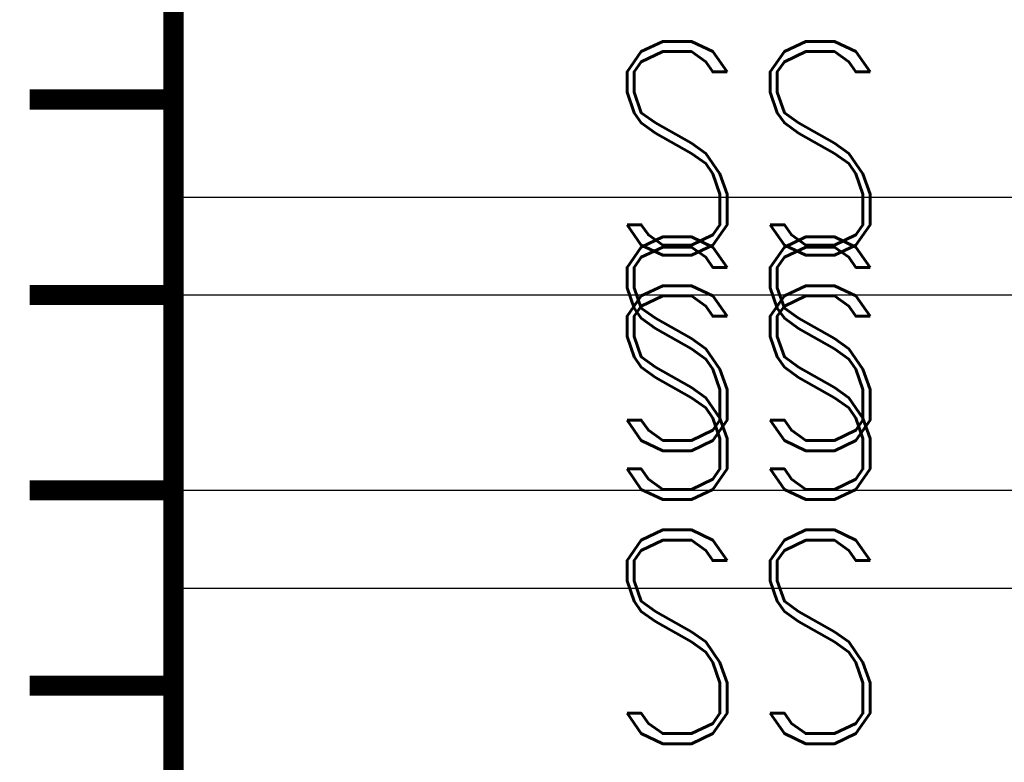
# Model space of a CAD drawing. Extents: x -2 to 113, y -136 to 16.
# Tile 88 of 256: x 59.29 to 64.33, y -107.03 to -103.23. Entities that reach past the tile are written whole.
import ezdxf
from ezdxf.enums import TextEntityAlignment as Align

# ---------------------------------------------------------------- set-up
doc = ezdxf.new("R2010")
doc.units = 0
doc.header["$MEASUREMENT"] = 0
doc.linetypes.add('SOLID', pattern=[0])
doc.layers.get('0').update_dxf_attribs({"linetype": 'SOLID'})
for name, color, linetype in [('1', 7, 'SOLID'), ('10', 7, 'SOLID'), ('11', 7, 'SOLID'), ('12', 7, 'SOLID'), ('13', 7, 'SOLID'), ('14', 7, 'SOLID'), ('15', 7, 'SOLID'), ('16', 7, 'SOLID'), ('17', 7, 'SOLID'), ('18', 7, 'SOLID'), ('19', 7, 'SOLID'), ('2', 7, 'SOLID'), ('20', 7, 'SOLID'), ('21', 7, 'SOLID'), ('22', 7, 'SOLID'), ('23', 7, 'SOLID'), ('24', 7, 'SOLID'), ('25', 7, 'SOLID'), ('26', 7, 'SOLID'), ('27', 7, 'SOLID'), ('28', 7, 'SOLID'), ('29', 7, 'SOLID'), ('3', 7, 'SOLID'), ('30', 7, 'SOLID'), ('31', 7, 'SOLID'), ('32', 7, 'SOLID'), ('33', 7, 'SOLID'), ('34', 7, 'SOLID'), ('35', 7, 'SOLID'), ('36', 7, 'SOLID'), ('37', 7, 'SOLID'), ('38', 7, 'SOLID'), ('39', 7, 'SOLID'), ('4', 7, 'SOLID'), ('40', 7, 'SOLID'), ('41', 7, 'SOLID'), ('42', 7, 'SOLID'), ('43', 7, 'SOLID'), ('44', 7, 'SOLID'), ('45', 7, 'SOLID'), ('46', 7, 'SOLID'), ('47', 7, 'SOLID'), ('48', 7, 'SOLID'), ('49', 7, 'SOLID'), ('5', 7, 'SOLID'), ('50', 7, 'SOLID'), ('51', 7, 'SOLID'), ('52', 7, 'SOLID'), ('53', 7, 'SOLID'), ('54', 7, 'SOLID'), ('55', 7, 'SOLID'), ('56', 7, 'SOLID'), ('57', 7, 'SOLID'), ('58', 7, 'SOLID'), ('59', 7, 'SOLID'), ('6', 7, 'SOLID'), ('60', 7, 'SOLID'), ('61', 7, 'SOLID'), ('62', 7, 'SOLID'), ('63', 7, 'SOLID'), ('64', 7, 'SOLID'), ('65', 7, 'SOLID'), ('66', 7, 'SOLID'), ('67', 7, 'SOLID'), ('68', 7, 'SOLID'), ('7', 7, 'SOLID'), ('8', 7, 'SOLID'), ('9', 7, 'SOLID')]:
    doc.layers.add(name, color=color, linetype=linetype)
doc.styles.add('ROMAND', font='romand', dxfattribs={"height": 1})

msp = doc.modelspace()

# ---------------------------------------------------------------- linework, layer by layer
at = {"color": 7, "linetype": 'SOLID', "const_width": 0.1029}
for points in [[(60.0766, -13.1385), (60.0766, -125.6385)], [(60.0766, -103.6385), (59.3413, -103.6385)], [(60.0766, -104.6385), (59.3413, -104.6385)], [(60.0766, -105.6385), (59.3413, -105.6385)], [(60.0766, -106.6385), (59.3413, -106.6385)]]:
    msp.add_lwpolyline(points, dxfattribs=at)
at = {"layer": '1', "color": 7, "linetype": 'SOLID', "const_width": 0.1029}
for points in [[(60.0766, -13.1385), (60.0766, -125.6385)], [(60.0766, -103.6385), (59.3413, -103.6385)], [(60.0766, -104.6385), (59.3413, -104.6385)], [(60.0766, -105.6385), (59.3413, -105.6385)], [(60.0766, -106.6385), (59.3413, -106.6385)]]:
    msp.add_lwpolyline(points, dxfattribs=at)
at = {"layer": '10', "color": 7, "linetype": 'SOLID', "const_width": 0.1029}
for points in [[(60.0766, -13.1385), (60.0766, -125.6385)], [(60.0766, -103.6385), (59.3413, -103.6385)], [(60.0766, -104.6385), (59.3413, -104.6385)], [(60.0766, -105.6385), (59.3413, -105.6385)], [(60.0766, -106.6385), (59.3413, -106.6385)]]:
    msp.add_lwpolyline(points, dxfattribs=at)
at = {"layer": '10', "color": 7, "linetype": 'SOLID'}
msp.add_lwpolyline([(60.0766, -105.6385), (82.1354, -105.6385)], dxfattribs=at)
at = {"layer": '11', "color": 7, "linetype": 'SOLID', "const_width": 0.1029}
for points in [[(60.0766, -13.1385), (60.0766, -125.6385)], [(60.0766, -103.6385), (59.3413, -103.6385)], [(60.0766, -104.6385), (59.3413, -104.6385)], [(60.0766, -105.6385), (59.3413, -105.6385)], [(60.0766, -106.6385), (59.3413, -106.6385)]]:
    msp.add_lwpolyline(points, dxfattribs=at)
at = {"layer": '12', "color": 7, "linetype": 'SOLID', "const_width": 0.1029}
for points in [[(60.0766, -13.1385), (60.0766, -125.6385)], [(60.0766, -103.6385), (59.3413, -103.6385)], [(60.0766, -104.6385), (59.3413, -104.6385)], [(60.0766, -105.6385), (59.3413, -105.6385)], [(60.0766, -106.6385), (59.3413, -106.6385)]]:
    msp.add_lwpolyline(points, dxfattribs=at)
at = {"layer": '12', "color": 7, "linetype": 'SOLID'}
for points in [[(60.0766, -104.1385), (82.1354, -104.1385)], [(60.0766, -105.6385), (82.1354, -105.6385)]]:
    msp.add_lwpolyline(points, dxfattribs=at)
at = {"layer": '13', "color": 7, "linetype": 'SOLID', "const_width": 0.1029}
for points in [[(60.0766, -13.1385), (60.0766, -125.6385)], [(60.0766, -103.6385), (59.3413, -103.6385)], [(60.0766, -104.6385), (59.3413, -104.6385)], [(60.0766, -105.6385), (59.3413, -105.6385)], [(60.0766, -106.6385), (59.3413, -106.6385)]]:
    msp.add_lwpolyline(points, dxfattribs=at)
at = {"layer": '14', "color": 7, "linetype": 'SOLID', "const_width": 0.1029}
for points in [[(60.0766, -13.1385), (60.0766, -125.6385)], [(60.0766, -103.6385), (59.3413, -103.6385)], [(60.0766, -104.6385), (59.3413, -104.6385)], [(60.0766, -105.6385), (59.3413, -105.6385)], [(60.0766, -106.6385), (59.3413, -106.6385)]]:
    msp.add_lwpolyline(points, dxfattribs=at)
at = {"layer": '14', "color": 7, "linetype": 'SOLID'}
for points in [[(60.0766, -104.1385), (82.1354, -104.1385)], [(60.0766, -105.6385), (82.1354, -105.6385)]]:
    msp.add_lwpolyline(points, dxfattribs=at)
at = {"layer": '15', "color": 7, "linetype": 'SOLID', "const_width": 0.1029}
for points in [[(60.0766, -13.1385), (60.0766, -125.6385)], [(60.0766, -103.6385), (59.3413, -103.6385)], [(60.0766, -104.6385), (59.3413, -104.6385)], [(60.0766, -105.6385), (59.3413, -105.6385)], [(60.0766, -106.6385), (59.3413, -106.6385)]]:
    msp.add_lwpolyline(points, dxfattribs=at)
at = {"layer": '16', "color": 7, "linetype": 'SOLID', "const_width": 0.1029}
for points in [[(60.0766, -13.1385), (60.0766, -125.6385)], [(60.0766, -103.6385), (59.3413, -103.6385)], [(60.0766, -104.6385), (59.3413, -104.6385)], [(60.0766, -105.6385), (59.3413, -105.6385)], [(60.0766, -106.6385), (59.3413, -106.6385)]]:
    msp.add_lwpolyline(points, dxfattribs=at)
at = {"layer": '16', "color": 7, "linetype": 'SOLID'}
for points in [[(60.0766, -104.1385), (82.1354, -104.1385)], [(60.0766, -106.1385), (82.1354, -106.1385)]]:
    msp.add_lwpolyline(points, dxfattribs=at)
at = {"layer": '17', "color": 7, "linetype": 'SOLID', "const_width": 0.1029}
for points in [[(60.0766, -13.1385), (60.0766, -125.6385)], [(60.0766, -103.6385), (59.3413, -103.6385)], [(60.0766, -104.6385), (59.3413, -104.6385)], [(60.0766, -105.6385), (59.3413, -105.6385)], [(60.0766, -106.6385), (59.3413, -106.6385)]]:
    msp.add_lwpolyline(points, dxfattribs=at)
at = {"layer": '18', "color": 7, "linetype": 'SOLID', "const_width": 0.1029}
for points in [[(60.0766, -13.1385), (60.0766, -125.6385)], [(60.0766, -103.6385), (59.3413, -103.6385)], [(60.0766, -104.6385), (59.3413, -104.6385)], [(60.0766, -105.6385), (59.3413, -105.6385)], [(60.0766, -106.6385), (59.3413, -106.6385)]]:
    msp.add_lwpolyline(points, dxfattribs=at)
at = {"layer": '18', "color": 7, "linetype": 'SOLID'}
msp.add_lwpolyline([(60.0766, -105.6385), (82.1354, -105.6385)], dxfattribs=at)
at = {"layer": '19', "color": 7, "linetype": 'SOLID', "const_width": 0.1029}
for points in [[(60.0766, -13.1385), (60.0766, -125.6385)], [(60.0766, -103.6385), (59.3413, -103.6385)], [(60.0766, -104.6385), (59.3413, -104.6385)], [(60.0766, -105.6385), (59.3413, -105.6385)], [(60.0766, -106.6385), (59.3413, -106.6385)]]:
    msp.add_lwpolyline(points, dxfattribs=at)
at = {"layer": '2', "color": 7, "linetype": 'SOLID', "const_width": 0.1029}
for points in [[(60.0766, -13.1385), (60.0766, -125.6385)], [(60.0766, -103.6385), (59.3413, -103.6385)], [(60.0766, -104.6385), (59.3413, -104.6385)], [(60.0766, -105.6385), (59.3413, -105.6385)], [(60.0766, -106.6385), (59.3413, -106.6385)]]:
    msp.add_lwpolyline(points, dxfattribs=at)
at = {"layer": '2', "color": 7, "linetype": 'SOLID'}
for points in [[(60.0766, -104.1385), (82.1354, -104.1385)], [(60.0766, -105.6385), (82.1354, -105.6385)]]:
    msp.add_lwpolyline(points, dxfattribs=at)
at = {"layer": '20', "color": 7, "linetype": 'SOLID', "const_width": 0.1029}
for points in [[(60.0766, -13.1385), (60.0766, -125.6385)], [(60.0766, -103.6385), (59.3413, -103.6385)], [(60.0766, -104.6385), (59.3413, -104.6385)], [(60.0766, -105.6385), (59.3413, -105.6385)], [(60.0766, -106.6385), (59.3413, -106.6385)]]:
    msp.add_lwpolyline(points, dxfattribs=at)
at = {"layer": '20', "color": 7, "linetype": 'SOLID'}
for points in [[(60.0766, -104.1385), (82.1354, -104.1385)], [(60.0766, -105.6385), (82.1354, -105.6385)]]:
    msp.add_lwpolyline(points, dxfattribs=at)
at = {"layer": '21', "color": 7, "linetype": 'SOLID', "const_width": 0.1029}
for points in [[(60.0766, -13.1385), (60.0766, -125.6385)], [(60.0766, -103.6385), (59.3413, -103.6385)], [(60.0766, -104.6385), (59.3413, -104.6385)], [(60.0766, -105.6385), (59.3413, -105.6385)], [(60.0766, -106.6385), (59.3413, -106.6385)]]:
    msp.add_lwpolyline(points, dxfattribs=at)
at = {"layer": '22', "color": 7, "linetype": 'SOLID', "const_width": 0.1029}
for points in [[(60.0766, -13.1385), (60.0766, -125.6385)], [(60.0766, -103.6385), (59.3413, -103.6385)], [(60.0766, -104.6385), (59.3413, -104.6385)], [(60.0766, -105.6385), (59.3413, -105.6385)], [(60.0766, -106.6385), (59.3413, -106.6385)]]:
    msp.add_lwpolyline(points, dxfattribs=at)
at = {"layer": '22', "color": 7, "linetype": 'SOLID'}
msp.add_lwpolyline([(60.0766, -105.6385), (82.1354, -105.6385)], dxfattribs=at)
at = {"layer": '23', "color": 7, "linetype": 'SOLID', "const_width": 0.1029}
for points in [[(60.0766, -13.1385), (60.0766, -125.6385)], [(60.0766, -103.6385), (59.3413, -103.6385)], [(60.0766, -104.6385), (59.3413, -104.6385)], [(60.0766, -105.6385), (59.3413, -105.6385)], [(60.0766, -106.6385), (59.3413, -106.6385)]]:
    msp.add_lwpolyline(points, dxfattribs=at)
at = {"layer": '24', "color": 7, "linetype": 'SOLID', "const_width": 0.1029}
for points in [[(60.0766, -13.1385), (60.0766, -125.6385)], [(60.0766, -103.6385), (59.3413, -103.6385)], [(60.0766, -104.6385), (59.3413, -104.6385)], [(60.0766, -105.6385), (59.3413, -105.6385)], [(60.0766, -106.6385), (59.3413, -106.6385)]]:
    msp.add_lwpolyline(points, dxfattribs=at)
at = {"layer": '24', "color": 7, "linetype": 'SOLID'}
msp.add_lwpolyline([(60.0766, -105.6385), (82.1354, -105.6385)], dxfattribs=at)
at = {"layer": '25', "color": 7, "linetype": 'SOLID', "const_width": 0.1029}
for points in [[(60.0766, -13.1385), (60.0766, -125.6385)], [(60.0766, -103.6385), (59.3413, -103.6385)], [(60.0766, -104.6385), (59.3413, -104.6385)], [(60.0766, -105.6385), (59.3413, -105.6385)], [(60.0766, -106.6385), (59.3413, -106.6385)]]:
    msp.add_lwpolyline(points, dxfattribs=at)
at = {"layer": '26', "color": 7, "linetype": 'SOLID', "const_width": 0.1029}
for points in [[(60.0766, -13.1385), (60.0766, -125.6385)], [(60.0766, -103.6385), (59.3413, -103.6385)], [(60.0766, -104.6385), (59.3413, -104.6385)], [(60.0766, -105.6385), (59.3413, -105.6385)], [(60.0766, -106.6385), (59.3413, -106.6385)]]:
    msp.add_lwpolyline(points, dxfattribs=at)
at = {"layer": '27', "color": 7, "linetype": 'SOLID', "const_width": 0.1029}
for points in [[(60.0766, -13.1385), (60.0766, -125.6385)], [(60.0766, -103.6385), (59.3413, -103.6385)], [(60.0766, -104.6385), (59.3413, -104.6385)], [(60.0766, -105.6385), (59.3413, -105.6385)], [(60.0766, -106.6385), (59.3413, -106.6385)]]:
    msp.add_lwpolyline(points, dxfattribs=at)
at = {"layer": '27', "color": 7, "linetype": 'SOLID'}
msp.add_lwpolyline([(60.0766, -104.6385), (82.1354, -104.6385)], dxfattribs=at)
at = {"layer": '28', "color": 7, "linetype": 'SOLID', "const_width": 0.1029}
for points in [[(60.0766, -13.1385), (60.0766, -125.6385)], [(60.0766, -103.6385), (59.3413, -103.6385)], [(60.0766, -104.6385), (59.3413, -104.6385)], [(60.0766, -105.6385), (59.3413, -105.6385)], [(60.0766, -106.6385), (59.3413, -106.6385)]]:
    msp.add_lwpolyline(points, dxfattribs=at)
at = {"layer": '29', "color": 7, "linetype": 'SOLID', "const_width": 0.1029}
for points in [[(60.0766, -13.1385), (60.0766, -125.6385)], [(60.0766, -103.6385), (59.3413, -103.6385)], [(60.0766, -104.6385), (59.3413, -104.6385)], [(60.0766, -105.6385), (59.3413, -105.6385)], [(60.0766, -106.6385), (59.3413, -106.6385)]]:
    msp.add_lwpolyline(points, dxfattribs=at)
at = {"layer": '3', "color": 7, "linetype": 'SOLID', "const_width": 0.1029}
for points in [[(60.0766, -13.1385), (60.0766, -125.6385)], [(60.0766, -103.6385), (59.3413, -103.6385)], [(60.0766, -104.6385), (59.3413, -104.6385)], [(60.0766, -105.6385), (59.3413, -105.6385)], [(60.0766, -106.6385), (59.3413, -106.6385)]]:
    msp.add_lwpolyline(points, dxfattribs=at)
at = {"layer": '30', "color": 7, "linetype": 'SOLID', "const_width": 0.1029}
for points in [[(60.0766, -13.1385), (60.0766, -125.6385)], [(60.0766, -103.6385), (59.3413, -103.6385)], [(60.0766, -104.6385), (59.3413, -104.6385)], [(60.0766, -105.6385), (59.3413, -105.6385)], [(60.0766, -106.6385), (59.3413, -106.6385)]]:
    msp.add_lwpolyline(points, dxfattribs=at)
at = {"layer": '30', "color": 7, "linetype": 'SOLID'}
msp.add_lwpolyline([(60.0766, -105.6385), (82.1354, -105.6385)], dxfattribs=at)
at = {"layer": '31', "color": 7, "linetype": 'SOLID', "const_width": 0.1029}
for points in [[(60.0766, -13.1385), (60.0766, -125.6385)], [(60.0766, -103.6385), (59.3413, -103.6385)], [(60.0766, -104.6385), (59.3413, -104.6385)], [(60.0766, -105.6385), (59.3413, -105.6385)], [(60.0766, -106.6385), (59.3413, -106.6385)]]:
    msp.add_lwpolyline(points, dxfattribs=at)
at = {"layer": '32', "color": 7, "linetype": 'SOLID', "const_width": 0.1029}
for points in [[(60.0766, -13.1385), (60.0766, -125.6385)], [(60.0766, -103.6385), (59.3413, -103.6385)], [(60.0766, -104.6385), (59.3413, -104.6385)], [(60.0766, -105.6385), (59.3413, -105.6385)], [(60.0766, -106.6385), (59.3413, -106.6385)]]:
    msp.add_lwpolyline(points, dxfattribs=at)
at = {"layer": '33', "color": 7, "linetype": 'SOLID', "const_width": 0.1029}
for points in [[(60.0766, -13.1385), (60.0766, -125.6385)], [(60.0766, -103.6385), (59.3413, -103.6385)], [(60.0766, -104.6385), (59.3413, -104.6385)], [(60.0766, -105.6385), (59.3413, -105.6385)], [(60.0766, -106.6385), (59.3413, -106.6385)]]:
    msp.add_lwpolyline(points, dxfattribs=at)
at = {"layer": '34', "color": 7, "linetype": 'SOLID', "const_width": 0.1029}
for points in [[(60.0766, -13.1385), (60.0766, -125.6385)], [(60.0766, -103.6385), (59.3413, -103.6385)], [(60.0766, -104.6385), (59.3413, -104.6385)], [(60.0766, -105.6385), (59.3413, -105.6385)], [(60.0766, -106.6385), (59.3413, -106.6385)]]:
    msp.add_lwpolyline(points, dxfattribs=at)
at = {"layer": '35', "color": 7, "linetype": 'SOLID', "const_width": 0.1029}
for points in [[(60.0766, -13.1385), (60.0766, -125.6385)], [(60.0766, -103.6385), (59.3413, -103.6385)], [(60.0766, -104.6385), (59.3413, -104.6385)], [(60.0766, -105.6385), (59.3413, -105.6385)], [(60.0766, -106.6385), (59.3413, -106.6385)]]:
    msp.add_lwpolyline(points, dxfattribs=at)
at = {"layer": '36', "color": 7, "linetype": 'SOLID', "const_width": 0.1029}
for points in [[(60.0766, -13.1385), (60.0766, -125.6385)], [(60.0766, -103.6385), (59.3413, -103.6385)], [(60.0766, -104.6385), (59.3413, -104.6385)], [(60.0766, -105.6385), (59.3413, -105.6385)], [(60.0766, -106.6385), (59.3413, -106.6385)]]:
    msp.add_lwpolyline(points, dxfattribs=at)
at = {"layer": '37', "color": 7, "linetype": 'SOLID', "const_width": 0.1029}
for points in [[(60.0766, -13.1385), (60.0766, -125.6385)], [(60.0766, -103.6385), (59.3413, -103.6385)], [(60.0766, -104.6385), (59.3413, -104.6385)], [(60.0766, -105.6385), (59.3413, -105.6385)], [(60.0766, -106.6385), (59.3413, -106.6385)]]:
    msp.add_lwpolyline(points, dxfattribs=at)
at = {"layer": '38', "color": 7, "linetype": 'SOLID', "const_width": 0.1029}
for points in [[(60.0766, -13.1385), (60.0766, -125.6385)], [(60.0766, -103.6385), (59.3413, -103.6385)], [(60.0766, -104.6385), (59.3413, -104.6385)], [(60.0766, -105.6385), (59.3413, -105.6385)], [(60.0766, -106.6385), (59.3413, -106.6385)]]:
    msp.add_lwpolyline(points, dxfattribs=at)
at = {"layer": '39', "color": 7, "linetype": 'SOLID', "const_width": 0.1029}
for points in [[(60.0766, -13.1385), (60.0766, -125.6385)], [(60.0766, -103.6385), (59.3413, -103.6385)], [(60.0766, -104.6385), (59.3413, -104.6385)], [(60.0766, -105.6385), (59.3413, -105.6385)], [(60.0766, -106.6385), (59.3413, -106.6385)]]:
    msp.add_lwpolyline(points, dxfattribs=at)
at = {"layer": '39', "color": 7, "linetype": 'SOLID'}
msp.add_lwpolyline([(60.0766, -105.6385), (82.1354, -105.6385)], dxfattribs=at)
at = {"layer": '4', "color": 7, "linetype": 'SOLID', "const_width": 0.1029}
for points in [[(60.0766, -13.1385), (60.0766, -125.6385)], [(60.0766, -103.6385), (59.3413, -103.6385)], [(60.0766, -104.6385), (59.3413, -104.6385)], [(60.0766, -105.6385), (59.3413, -105.6385)], [(60.0766, -106.6385), (59.3413, -106.6385)]]:
    msp.add_lwpolyline(points, dxfattribs=at)
at = {"layer": '4', "color": 7, "linetype": 'SOLID'}
for points in [[(60.0766, -104.1385), (82.1354, -104.1385)], [(60.0766, -105.6385), (82.1354, -105.6385)]]:
    msp.add_lwpolyline(points, dxfattribs=at)
at = {"layer": '40', "color": 7, "linetype": 'SOLID', "const_width": 0.1029}
for points in [[(60.0766, -13.1385), (60.0766, -125.6385)], [(60.0766, -103.6385), (59.3413, -103.6385)], [(60.0766, -104.6385), (59.3413, -104.6385)], [(60.0766, -105.6385), (59.3413, -105.6385)], [(60.0766, -106.6385), (59.3413, -106.6385)]]:
    msp.add_lwpolyline(points, dxfattribs=at)
at = {"layer": '41', "color": 7, "linetype": 'SOLID', "const_width": 0.1029}
for points in [[(60.0766, -13.1385), (60.0766, -125.6385)], [(60.0766, -103.6385), (59.3413, -103.6385)], [(60.0766, -104.6385), (59.3413, -104.6385)], [(60.0766, -105.6385), (59.3413, -105.6385)], [(60.0766, -106.6385), (59.3413, -106.6385)]]:
    msp.add_lwpolyline(points, dxfattribs=at)
at = {"layer": '41', "color": 7, "linetype": 'SOLID'}
msp.add_lwpolyline([(60.0766, -105.6385), (82.1354, -105.6385)], dxfattribs=at)
at = {"layer": '42', "color": 7, "linetype": 'SOLID', "const_width": 0.1029}
for points in [[(60.0766, -13.1385), (60.0766, -125.6385)], [(60.0766, -103.6385), (59.3413, -103.6385)], [(60.0766, -104.6385), (59.3413, -104.6385)], [(60.0766, -105.6385), (59.3413, -105.6385)], [(60.0766, -106.6385), (59.3413, -106.6385)]]:
    msp.add_lwpolyline(points, dxfattribs=at)
at = {"layer": '43', "color": 7, "linetype": 'SOLID', "const_width": 0.1029}
for points in [[(60.0766, -13.1385), (60.0766, -125.6385)], [(60.0766, -103.6385), (59.3413, -103.6385)], [(60.0766, -104.6385), (59.3413, -104.6385)], [(60.0766, -105.6385), (59.3413, -105.6385)], [(60.0766, -106.6385), (59.3413, -106.6385)]]:
    msp.add_lwpolyline(points, dxfattribs=at)
at = {"layer": '43', "color": 7, "linetype": 'SOLID'}
msp.add_lwpolyline([(60.0766, -105.6385), (82.1354, -105.6385)], dxfattribs=at)
at = {"layer": '44', "color": 7, "linetype": 'SOLID', "const_width": 0.1029}
for points in [[(60.0766, -13.1385), (60.0766, -125.6385)], [(60.0766, -103.6385), (59.3413, -103.6385)], [(60.0766, -104.6385), (59.3413, -104.6385)], [(60.0766, -105.6385), (59.3413, -105.6385)], [(60.0766, -106.6385), (59.3413, -106.6385)]]:
    msp.add_lwpolyline(points, dxfattribs=at)
at = {"layer": '45', "color": 7, "linetype": 'SOLID', "const_width": 0.1029}
for points in [[(60.0766, -13.1385), (60.0766, -125.6385)], [(60.0766, -103.6385), (59.3413, -103.6385)], [(60.0766, -104.6385), (59.3413, -104.6385)], [(60.0766, -105.6385), (59.3413, -105.6385)], [(60.0766, -106.6385), (59.3413, -106.6385)]]:
    msp.add_lwpolyline(points, dxfattribs=at)
at = {"layer": '46', "color": 7, "linetype": 'SOLID', "const_width": 0.1029}
for points in [[(60.0766, -13.1385), (60.0766, -125.6385)], [(60.0766, -103.6385), (59.3413, -103.6385)], [(60.0766, -104.6385), (59.3413, -104.6385)], [(60.0766, -105.6385), (59.3413, -105.6385)], [(60.0766, -106.6385), (59.3413, -106.6385)]]:
    msp.add_lwpolyline(points, dxfattribs=at)
at = {"layer": '47', "color": 7, "linetype": 'SOLID', "const_width": 0.1029}
for points in [[(60.0766, -13.1385), (60.0766, -125.6385)], [(60.0766, -103.6385), (59.3413, -103.6385)], [(60.0766, -104.6385), (59.3413, -104.6385)], [(60.0766, -105.6385), (59.3413, -105.6385)], [(60.0766, -106.6385), (59.3413, -106.6385)]]:
    msp.add_lwpolyline(points, dxfattribs=at)
at = {"layer": '48', "color": 7, "linetype": 'SOLID', "const_width": 0.1029}
for points in [[(60.0766, -13.1385), (60.0766, -125.6385)], [(60.0766, -103.6385), (59.3413, -103.6385)], [(60.0766, -104.6385), (59.3413, -104.6385)], [(60.0766, -105.6385), (59.3413, -105.6385)], [(60.0766, -106.6385), (59.3413, -106.6385)]]:
    msp.add_lwpolyline(points, dxfattribs=at)
at = {"layer": '49', "color": 7, "linetype": 'SOLID', "const_width": 0.1029}
for points in [[(60.0766, -13.1385), (60.0766, -125.6385)], [(60.0766, -103.6385), (59.3413, -103.6385)], [(60.0766, -104.6385), (59.3413, -104.6385)], [(60.0766, -105.6385), (59.3413, -105.6385)], [(60.0766, -106.6385), (59.3413, -106.6385)]]:
    msp.add_lwpolyline(points, dxfattribs=at)
at = {"layer": '5', "color": 7, "linetype": 'SOLID', "const_width": 0.1029}
for points in [[(60.0766, -13.1385), (60.0766, -125.6385)], [(60.0766, -103.6385), (59.3413, -103.6385)], [(60.0766, -104.6385), (59.3413, -104.6385)], [(60.0766, -105.6385), (59.3413, -105.6385)], [(60.0766, -106.6385), (59.3413, -106.6385)]]:
    msp.add_lwpolyline(points, dxfattribs=at)
at = {"layer": '50', "color": 7, "linetype": 'SOLID', "const_width": 0.1029}
for points in [[(60.0766, -13.1385), (60.0766, -125.6385)], [(60.0766, -103.6385), (59.3413, -103.6385)], [(60.0766, -104.6385), (59.3413, -104.6385)], [(60.0766, -105.6385), (59.3413, -105.6385)], [(60.0766, -106.6385), (59.3413, -106.6385)]]:
    msp.add_lwpolyline(points, dxfattribs=at)
at = {"layer": '50', "color": 7, "linetype": 'SOLID'}
for points in [[(60.0766, -104.1385), (82.1354, -104.1385)], [(60.0766, -105.6385), (82.1354, -105.6385)]]:
    msp.add_lwpolyline(points, dxfattribs=at)
at = {"layer": '51', "color": 7, "linetype": 'SOLID', "const_width": 0.1029}
for points in [[(60.0766, -13.1385), (60.0766, -125.6385)], [(60.0766, -103.6385), (59.3413, -103.6385)], [(60.0766, -104.6385), (59.3413, -104.6385)], [(60.0766, -105.6385), (59.3413, -105.6385)], [(60.0766, -106.6385), (59.3413, -106.6385)]]:
    msp.add_lwpolyline(points, dxfattribs=at)
at = {"layer": '52', "color": 7, "linetype": 'SOLID', "const_width": 0.1029}
for points in [[(60.0766, -13.1385), (60.0766, -125.6385)], [(60.0766, -103.6385), (59.3413, -103.6385)], [(60.0766, -104.6385), (59.3413, -104.6385)], [(60.0766, -105.6385), (59.3413, -105.6385)], [(60.0766, -106.6385), (59.3413, -106.6385)]]:
    msp.add_lwpolyline(points, dxfattribs=at)
at = {"layer": '52', "color": 7, "linetype": 'SOLID'}
msp.add_lwpolyline([(60.0766, -105.6385), (82.1354, -105.6385)], dxfattribs=at)
at = {"layer": '53', "color": 7, "linetype": 'SOLID', "const_width": 0.1029}
for points in [[(60.0766, -13.1385), (60.0766, -125.6385)], [(60.0766, -103.6385), (59.3413, -103.6385)], [(60.0766, -104.6385), (59.3413, -104.6385)], [(60.0766, -105.6385), (59.3413, -105.6385)], [(60.0766, -106.6385), (59.3413, -106.6385)]]:
    msp.add_lwpolyline(points, dxfattribs=at)
at = {"layer": '54', "color": 7, "linetype": 'SOLID', "const_width": 0.1029}
for points in [[(60.0766, -13.1385), (60.0766, -125.6385)], [(60.0766, -103.6385), (59.3413, -103.6385)], [(60.0766, -104.6385), (59.3413, -104.6385)], [(60.0766, -105.6385), (59.3413, -105.6385)], [(60.0766, -106.6385), (59.3413, -106.6385)]]:
    msp.add_lwpolyline(points, dxfattribs=at)
at = {"layer": '54', "color": 7, "linetype": 'SOLID'}
for points in [[(60.0766, -104.1385), (82.1354, -104.1385)], [(60.0766, -105.6385), (82.1354, -105.6385)]]:
    msp.add_lwpolyline(points, dxfattribs=at)
at = {"layer": '55', "color": 7, "linetype": 'SOLID', "const_width": 0.1029}
for points in [[(60.0766, -13.1385), (60.0766, -125.6385)], [(60.0766, -103.6385), (59.3413, -103.6385)], [(60.0766, -104.6385), (59.3413, -104.6385)], [(60.0766, -105.6385), (59.3413, -105.6385)], [(60.0766, -106.6385), (59.3413, -106.6385)]]:
    msp.add_lwpolyline(points, dxfattribs=at)
at = {"layer": '56', "color": 7, "linetype": 'SOLID', "const_width": 0.1029}
for points in [[(60.0766, -13.1385), (60.0766, -125.6385)], [(60.0766, -103.6385), (59.3413, -103.6385)], [(60.0766, -104.6385), (59.3413, -104.6385)], [(60.0766, -105.6385), (59.3413, -105.6385)], [(60.0766, -106.6385), (59.3413, -106.6385)]]:
    msp.add_lwpolyline(points, dxfattribs=at)
at = {"layer": '57', "color": 7, "linetype": 'SOLID', "const_width": 0.1029}
for points in [[(60.0766, -13.1385), (60.0766, -125.6385)], [(60.0766, -103.6385), (59.3413, -103.6385)], [(60.0766, -104.6385), (59.3413, -104.6385)], [(60.0766, -105.6385), (59.3413, -105.6385)], [(60.0766, -106.6385), (59.3413, -106.6385)]]:
    msp.add_lwpolyline(points, dxfattribs=at)
at = {"layer": '57', "color": 7, "linetype": 'SOLID'}
msp.add_lwpolyline([(60.0766, -105.6385), (82.1354, -105.6385)], dxfattribs=at)
at = {"layer": '58', "color": 7, "linetype": 'SOLID', "const_width": 0.1029}
for points in [[(60.0766, -13.1385), (60.0766, -125.6385)], [(60.0766, -103.6385), (59.3413, -103.6385)], [(60.0766, -104.6385), (59.3413, -104.6385)], [(60.0766, -105.6385), (59.3413, -105.6385)], [(60.0766, -106.6385), (59.3413, -106.6385)]]:
    msp.add_lwpolyline(points, dxfattribs=at)
at = {"layer": '59', "color": 7, "linetype": 'SOLID', "const_width": 0.1029}
for points in [[(60.0766, -13.1385), (60.0766, -125.6385)], [(60.0766, -103.6385), (59.3413, -103.6385)], [(60.0766, -104.6385), (59.3413, -104.6385)], [(60.0766, -105.6385), (59.3413, -105.6385)], [(60.0766, -106.6385), (59.3413, -106.6385)]]:
    msp.add_lwpolyline(points, dxfattribs=at)
at = {"layer": '59', "color": 7, "linetype": 'SOLID'}
msp.add_lwpolyline([(60.0766, -105.6385), (82.1354, -105.6385)], dxfattribs=at)
at = {"layer": '6', "color": 7, "linetype": 'SOLID', "const_width": 0.1029}
for points in [[(60.0766, -13.1385), (60.0766, -125.6385)], [(60.0766, -103.6385), (59.3413, -103.6385)], [(60.0766, -104.6385), (59.3413, -104.6385)], [(60.0766, -105.6385), (59.3413, -105.6385)], [(60.0766, -106.6385), (59.3413, -106.6385)]]:
    msp.add_lwpolyline(points, dxfattribs=at)
at = {"layer": '6', "color": 7, "linetype": 'SOLID'}
msp.add_lwpolyline([(60.0766, -105.6385), (82.1354, -105.6385)], dxfattribs=at)
at = {"layer": '60', "color": 7, "linetype": 'SOLID', "const_width": 0.1029}
for points in [[(60.0766, -13.1385), (60.0766, -125.6385)], [(60.0766, -103.6385), (59.3413, -103.6385)], [(60.0766, -104.6385), (59.3413, -104.6385)], [(60.0766, -105.6385), (59.3413, -105.6385)], [(60.0766, -106.6385), (59.3413, -106.6385)]]:
    msp.add_lwpolyline(points, dxfattribs=at)
at = {"layer": '61', "color": 7, "linetype": 'SOLID', "const_width": 0.1029}
for points in [[(60.0766, -13.1385), (60.0766, -125.6385)], [(60.0766, -103.6385), (59.3413, -103.6385)], [(60.0766, -104.6385), (59.3413, -104.6385)], [(60.0766, -105.6385), (59.3413, -105.6385)], [(60.0766, -106.6385), (59.3413, -106.6385)]]:
    msp.add_lwpolyline(points, dxfattribs=at)
at = {"layer": '61', "color": 7, "linetype": 'SOLID'}
msp.add_lwpolyline([(60.0766, -105.6385), (82.1354, -105.6385)], dxfattribs=at)
at = {"layer": '62', "color": 7, "linetype": 'SOLID', "const_width": 0.1029}
for points in [[(60.0766, -13.1385), (60.0766, -125.6385)], [(60.0766, -103.6385), (59.3413, -103.6385)], [(60.0766, -104.6385), (59.3413, -104.6385)], [(60.0766, -105.6385), (59.3413, -105.6385)], [(60.0766, -106.6385), (59.3413, -106.6385)]]:
    msp.add_lwpolyline(points, dxfattribs=at)
at = {"layer": '63', "color": 7, "linetype": 'SOLID', "const_width": 0.1029}
for points in [[(60.0766, -13.1385), (60.0766, -125.6385)], [(60.0766, -103.6385), (59.3413, -103.6385)], [(60.0766, -104.6385), (59.3413, -104.6385)], [(60.0766, -105.6385), (59.3413, -105.6385)], [(60.0766, -106.6385), (59.3413, -106.6385)]]:
    msp.add_lwpolyline(points, dxfattribs=at)
at = {"layer": '63', "color": 7, "linetype": 'SOLID'}
msp.add_lwpolyline([(60.0766, -105.6385), (82.1354, -105.6385)], dxfattribs=at)
at = {"layer": '64', "color": 7, "linetype": 'SOLID', "const_width": 0.1029}
for points in [[(60.0766, -13.1385), (60.0766, -125.6385)], [(60.0766, -103.6385), (59.3413, -103.6385)], [(60.0766, -104.6385), (59.3413, -104.6385)], [(60.0766, -105.6385), (59.3413, -105.6385)], [(60.0766, -106.6385), (59.3413, -106.6385)]]:
    msp.add_lwpolyline(points, dxfattribs=at)
at = {"layer": '65', "color": 7, "linetype": 'SOLID', "const_width": 0.1029}
for points in [[(60.0766, -13.1385), (60.0766, -125.6385)], [(60.0766, -103.6385), (59.3413, -103.6385)], [(60.0766, -104.6385), (59.3413, -104.6385)], [(60.0766, -105.6385), (59.3413, -105.6385)], [(60.0766, -106.6385), (59.3413, -106.6385)]]:
    msp.add_lwpolyline(points, dxfattribs=at)
at = {"layer": '65', "color": 7, "linetype": 'SOLID'}
for points in [[(60.0766, -104.1385), (82.1354, -104.1385)], [(60.0766, -105.6385), (82.1354, -105.6385)]]:
    msp.add_lwpolyline(points, dxfattribs=at)
at = {"layer": '66', "color": 7, "linetype": 'SOLID', "const_width": 0.1029}
for points in [[(60.0766, -13.1385), (60.0766, -125.6385)], [(60.0766, -103.6385), (59.3413, -103.6385)], [(60.0766, -104.6385), (59.3413, -104.6385)], [(60.0766, -105.6385), (59.3413, -105.6385)], [(60.0766, -106.6385), (59.3413, -106.6385)]]:
    msp.add_lwpolyline(points, dxfattribs=at)
at = {"layer": '67', "color": 7, "linetype": 'SOLID', "const_width": 0.1029}
for points in [[(60.0766, -13.1385), (60.0766, -125.6385)], [(60.0766, -103.6385), (59.3413, -103.6385)], [(60.0766, -104.6385), (59.3413, -104.6385)], [(60.0766, -105.6385), (59.3413, -105.6385)], [(60.0766, -106.6385), (59.3413, -106.6385)]]:
    msp.add_lwpolyline(points, dxfattribs=at)
at = {"layer": '67', "color": 7, "linetype": 'SOLID'}
for points in [[(60.0766, -104.1385), (82.1354, -104.1385)], [(60.0766, -105.6385), (82.1354, -105.6385)]]:
    msp.add_lwpolyline(points, dxfattribs=at)
at = {"layer": '68', "color": 7, "linetype": 'SOLID', "const_width": 0.1029}
for points in [[(60.0766, -13.1385), (60.0766, -125.6385)], [(60.0766, -103.6385), (59.3413, -103.6385)], [(60.0766, -104.6385), (59.3413, -104.6385)], [(60.0766, -105.6385), (59.3413, -105.6385)], [(60.0766, -106.6385), (59.3413, -106.6385)]]:
    msp.add_lwpolyline(points, dxfattribs=at)
at = {"layer": '7', "color": 7, "linetype": 'SOLID', "const_width": 0.1029}
for points in [[(60.0766, -13.1385), (60.0766, -125.6385)], [(60.0766, -103.6385), (59.3413, -103.6385)], [(60.0766, -104.6385), (59.3413, -104.6385)], [(60.0766, -105.6385), (59.3413, -105.6385)], [(60.0766, -106.6385), (59.3413, -106.6385)]]:
    msp.add_lwpolyline(points, dxfattribs=at)
at = {"layer": '8', "color": 7, "linetype": 'SOLID', "const_width": 0.1029}
for points in [[(60.0766, -13.1385), (60.0766, -125.6385)], [(60.0766, -103.6385), (59.3413, -103.6385)], [(60.0766, -104.6385), (59.3413, -104.6385)], [(60.0766, -105.6385), (59.3413, -105.6385)], [(60.0766, -106.6385), (59.3413, -106.6385)]]:
    msp.add_lwpolyline(points, dxfattribs=at)
at = {"layer": '8', "color": 7, "linetype": 'SOLID'}
for points in [[(60.0766, -104.1385), (82.1354, -104.1385)], [(60.0766, -105.6385), (82.1354, -105.6385)]]:
    msp.add_lwpolyline(points, dxfattribs=at)
at = {"layer": '9', "color": 7, "linetype": 'SOLID', "const_width": 0.1029}
for points in [[(60.0766, -13.1385), (60.0766, -125.6385)], [(60.0766, -103.6385), (59.3413, -103.6385)], [(60.0766, -104.6385), (59.3413, -104.6385)], [(60.0766, -105.6385), (59.3413, -105.6385)], [(60.0766, -106.6385), (59.3413, -106.6385)]]:
    msp.add_lwpolyline(points, dxfattribs=at)

# ---------------------------------------------------------------- texts
at = {"layer": '10', "color": 7, "style": 'ROMAND', "width": 0.78}
msp.add_text('SS', height=1.09412, dxfattribs=at).set_placement((63.0178, -106.3885), align=Align.MIDDLE_CENTER)
at = {"layer": '12', "color": 7, "style": 'ROMAND', "width": 0.78}
msp.add_text('SS', height=1.09412, dxfattribs=at).set_placement((63.0178, -104.8885), align=Align.MIDDLE_CENTER)
at = {"layer": '14', "color": 7, "style": 'ROMAND', "width": 0.78}
msp.add_text('SS', height=1.09412, dxfattribs=at).set_placement((63.0178, -104.8885), align=Align.MIDDLE_CENTER)
at = {"layer": '16', "color": 7, "style": 'ROMAND', "width": 0.78}
msp.add_text('SS', height=1.09412, dxfattribs=at).set_placement((63.0178, -105.1385), align=Align.MIDDLE_CENTER)
at = {"layer": '18', "color": 7, "style": 'ROMAND', "width": 0.78}
msp.add_text('SS', height=1.09412, dxfattribs=at).set_placement((63.0178, -106.3885), align=Align.MIDDLE_CENTER)
at = {"layer": '2', "color": 7, "style": 'ROMAND', "width": 0.78}
msp.add_text('SS', height=1.09412, dxfattribs=at).set_placement((63.0178, -104.8885), align=Align.MIDDLE_CENTER)
at = {"layer": '20', "color": 7, "style": 'ROMAND', "width": 0.78}
msp.add_text('SS', height=1.09412, dxfattribs=at).set_placement((63.0178, -104.8885), align=Align.MIDDLE_CENTER)
at = {"layer": '22', "color": 7, "style": 'ROMAND', "width": 0.78}
msp.add_text('SS', height=1.09412, dxfattribs=at).set_placement((63.0178, -106.3885), align=Align.MIDDLE_CENTER)
at = {"layer": '24', "color": 7, "style": 'ROMAND', "width": 0.78}
msp.add_text('SS', height=1.09412, dxfattribs=at).set_placement((63.0178, -106.3885), align=Align.MIDDLE_CENTER)
at = {"layer": '27', "color": 7, "style": 'ROMAND', "width": 0.78}
msp.add_text('SS', height=1.09412, dxfattribs=at).set_placement((63.0178, -103.8885), align=Align.MIDDLE_CENTER)
at = {"layer": '30', "color": 7, "style": 'ROMAND', "width": 0.78}
msp.add_text('SS', height=1.09412, dxfattribs=at).set_placement((63.0178, -106.3885), align=Align.MIDDLE_CENTER)
at = {"layer": '39', "color": 7, "style": 'ROMAND', "width": 0.78}
msp.add_text('SS', height=1.09412, dxfattribs=at).set_placement((63.0178, -106.3885), align=Align.MIDDLE_CENTER)
at = {"layer": '4', "color": 7, "style": 'ROMAND', "width": 0.78}
msp.add_text('SS', height=1.09412, dxfattribs=at).set_placement((63.0178, -104.8885), align=Align.MIDDLE_CENTER)
at = {"layer": '41', "color": 7, "style": 'ROMAND', "width": 0.78}
msp.add_text('SS', height=1.09412, dxfattribs=at).set_placement((63.0178, -106.3885), align=Align.MIDDLE_CENTER)
at = {"layer": '43', "color": 7, "style": 'ROMAND', "width": 0.78}
msp.add_text('SS', height=1.09412, dxfattribs=at).set_placement((63.0178, -106.3885), align=Align.MIDDLE_CENTER)
at = {"layer": '50', "color": 7, "style": 'ROMAND', "width": 0.78}
msp.add_text('SS', height=1.09412, dxfattribs=at).set_placement((63.0178, -104.8885), align=Align.MIDDLE_CENTER)
at = {"layer": '52', "color": 7, "style": 'ROMAND', "width": 0.78}
msp.add_text('SS', height=1.09412, dxfattribs=at).set_placement((63.0178, -106.3885), align=Align.MIDDLE_CENTER)
at = {"layer": '54', "color": 7, "style": 'ROMAND', "width": 0.78}
msp.add_text('SS', height=1.09412, dxfattribs=at).set_placement((63.0178, -104.8885), align=Align.MIDDLE_CENTER)
at = {"layer": '57', "color": 7, "style": 'ROMAND', "width": 0.78}
msp.add_text('SS', height=1.09412, dxfattribs=at).set_placement((63.0178, -106.3885), align=Align.MIDDLE_CENTER)
at = {"layer": '59', "color": 7, "style": 'ROMAND', "width": 0.78}
msp.add_text('SS', height=1.09412, dxfattribs=at).set_placement((63.0178, -106.3885), align=Align.MIDDLE_CENTER)
at = {"layer": '6', "color": 7, "style": 'ROMAND', "width": 0.78}
msp.add_text('SS', height=1.09412, dxfattribs=at).set_placement((63.0178, -106.3885), align=Align.MIDDLE_CENTER)
at = {"layer": '61', "color": 7, "style": 'ROMAND', "width": 0.78}
msp.add_text('SS', height=1.09412, dxfattribs=at).set_placement((63.0178, -106.3885), align=Align.MIDDLE_CENTER)
at = {"layer": '63', "color": 7, "style": 'ROMAND', "width": 0.78}
msp.add_text('SS', height=1.09412, dxfattribs=at).set_placement((63.0178, -106.3885), align=Align.MIDDLE_CENTER)
at = {"layer": '65', "color": 7, "style": 'ROMAND', "width": 0.78}
msp.add_text('SS', height=1.09412, dxfattribs=at).set_placement((63.0178, -104.8885), align=Align.MIDDLE_CENTER)
at = {"layer": '67', "color": 7, "style": 'ROMAND', "width": 0.78}
msp.add_text('SS', height=1.09412, dxfattribs=at).set_placement((63.0178, -104.8885), align=Align.MIDDLE_CENTER)
at = {"layer": '8', "color": 7, "style": 'ROMAND', "width": 0.78}
msp.add_text('SS', height=1.09412, dxfattribs=at).set_placement((63.0178, -104.8885), align=Align.MIDDLE_CENTER)

doc.saveas('drawing.dxf')
